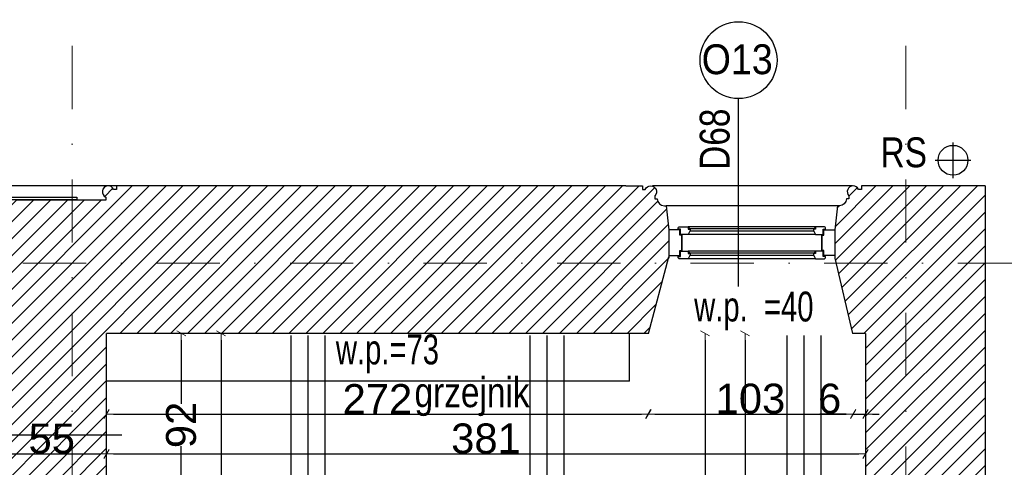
# Model space of a CAD drawing. Header units: millimetres. Extents: x 77315 to 1057463, y -108895 to -47643.
# Tile 59 of 62: x 113698 to 118641, y -94445 to -92198. Entities that reach past the tile are written whole.
import ezdxf

# ---------------------------------------------------------------- set-up
doc = ezdxf.new("R2010")
doc.units = ezdxf.units.MM
doc.header["$MEASUREMENT"] = 0
doc.linetypes.add('Dot & Dashed', pattern=[670.277762, 317.5, -176.388889, 0, -176.388874])
for name, color, linetype in [('A-OKNA-OPIS', 7, 'Continuous'), ('belki nad', 7, 'Continuous'), ('CO TO JEST', 7, 'Continuous'), ('detalokna', 7, 'Continuous'), ('DIM MALY', 7, 'Continuous'), ('Drawing & Figure', 7, 'Continuous'), ('Nowe_Annotation - Text', 7, 'Continuous'), ('OKNO_DETAL', 7, 'Continuous'), ('opisy inne', 7, 'Continuous'), ('OSIE', 7, 'Continuous'), ('PARAPET', 7, 'Continuous'), ('RURY SPUSTOWE', 7, 'Continuous'), ('Structural - Bearing', 7, 'Continuous'), ('Structural - Grid', 7, 'Continuous')]:
    doc.layers.add(name, color=color, linetype=linetype)
doc.styles.add('STYL_AUTOMATYCZNY_2', font='arial.ttf')
doc.styles.add('STYL_AUTOMATYCZNY_3', font='arial.ttf', dxfattribs={"width": 0.8})
doc.styles.add('STYL_AUTOMATYCZNY_4', font='arial.ttf', dxfattribs={"width": 0.7})
doc.styles.add('STYL_AUTOMATYCZNY_5', font='arial.ttf', dxfattribs={"width": 0.9})
doc.styles.add('STYL_AUTOMATYCZNY_6', font='arial.ttf', dxfattribs={"width": 0.8})
doc.dimstyles.new('STYL_AUTOMATYCZNY__1', dxfattribs={"dimtxt": 150, "dimasz": 34.231941, "dimexe": 0.18, "dimexo": 0.0625, "dimgap": 0, "dimtad": 1, "dimdec": 0, "dimlfac": 0.1, "dimzin": 0, "dimdsep": 46, "dimtxsty": 'STYL_AUTOMATYCZNY_2', "dimblk": 'ARROWHEAD_2', "dimblk1": 'ARROWHEAD_2', "dimblk2": 'ARROWHEAD_2', "dimcen": 0.09, "dimse1": 1, "dimse2": 1, "dimclrd": 7, "dimclre": 7, "dimclrt": 7, "dimadec": 0, "dimazin": 0, "dimtfac": 1, "dimtdec": 4, "dimtmove": 0, "dimatfit": 3, "dimfxl": 0, "dimtolj": 1, "dimtzin": 0, "dimarcsym": 0})
doc.dimstyles.new('STYL_AUTOMATYCZNY__2', dxfattribs={"dimtxt": 150, "dimasz": 34.231941, "dimexe": 0.18, "dimexo": 0.0625, "dimgap": 0, "dimtad": 1, "dimtih": 1, "dimtoh": 1, "dimdec": 0, "dimlfac": 0.1, "dimzin": 0, "dimdsep": 46, "dimtxsty": 'STYL_AUTOMATYCZNY_2', "dimblk": 'ARROWHEAD_2', "dimblk1": 'ARROWHEAD_2', "dimblk2": 'ARROWHEAD_2', "dimcen": 0.09, "dimse1": 1, "dimse2": 1, "dimclrd": 7, "dimclre": 7, "dimclrt": 7, "dimadec": 0, "dimazin": 0, "dimtfac": 1, "dimtdec": 4, "dimtmove": 0, "dimatfit": 3, "dimfxl": 0, "dimtolj": 1, "dimtzin": 0, "dimarcsym": 0})
pattern_1 = [(45, (0, 0), (-42.426407, 42.426407), [])]

# ---------------------------------------------------------------- blocks, each defined once
blk = doc.blocks.new('ARROWHEAD_2')
at = {"color": 0, "linetype": 'Continuous', "lineweight": 0}
for p, q in [((0, 0), (-1, 0)), ((-0.38, -0.66), (0.38, 0.66))]:
    blk.add_line(p, q, dxfattribs=at)
blk = doc.blocks.new('*D245')
at = {"layer": 'Defpoints', "color": 0}
for p in [(114134.1, -93788), (116854.5, -93788), (116854.5, -94177.9)]:
    blk.add_point(p, dxfattribs=at)
at = {"layer": 'DIM MALY', "color": 7, "lineweight": -2}
blk.add_line((114168.4, -94177.9), (116820.2, -94177.9), dxfattribs=at)
at = {"layer": 'DIM MALY', "color": 7, "lineweight": -2, "xscale": 34.23194115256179, "yscale": 34.23194115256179, "zscale": 34.23194115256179, "rotation": 180}
blk.add_blockref('ARROWHEAD_2', (114134.1, -94177.9), dxfattribs=at)
at = {"layer": 'DIM MALY', "color": 7, "lineweight": -2, "xscale": 34.23194115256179, "yscale": 34.23194115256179, "zscale": 34.23194115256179}
blk.add_blockref('ARROWHEAD_2', (116854.5, -94177.9), dxfattribs=at)
at = {"layer": 'DIM MALY', "color": 7, "insert": (115493.9, -94102.5), "char_height": 150, "attachment_point": 5, "style": 'STYL_AUTOMATYCZNY_2'}
blk.add_mtext('\\A1;272', dxfattribs=at)
blk = doc.blocks.new('*D246')
at = {"layer": 'Defpoints', "color": 0}
for p in [(116851.8, -93788), (117881.8, -93788), (117881.8, -94177.9)]:
    blk.add_point(p, dxfattribs=at)
at = {"layer": 'DIM MALY', "color": 7, "lineweight": -2}
blk.add_line((116886, -94177.9), (117847.6, -94177.9), dxfattribs=at)
at = {"layer": 'DIM MALY', "color": 7, "lineweight": -2, "xscale": 34.23194115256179, "yscale": 34.23194115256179, "zscale": 34.23194115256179, "rotation": 180}
blk.add_blockref('ARROWHEAD_2', (116851.8, -94177.9), dxfattribs=at)
at = {"layer": 'DIM MALY', "color": 7, "lineweight": -2, "xscale": 34.23194115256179, "yscale": 34.23194115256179, "zscale": 34.23194115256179}
blk.add_blockref('ARROWHEAD_2', (117881.8, -94177.9), dxfattribs=at)
at = {"layer": 'DIM MALY', "color": 7, "insert": (117366.4, -94101.2), "char_height": 150, "attachment_point": 5, "style": 'STYL_AUTOMATYCZNY_2'}
blk.add_mtext('\\A1;103', dxfattribs=at)
blk = doc.blocks.new('*D247')
at = {"layer": 'Defpoints', "color": 0}
for p in [(117881.8, -93877.3), (117944.1, -93885.3), (117944.1, -94177.9)]:
    blk.add_point(p, dxfattribs=at)
at = {"layer": 'DIM MALY', "color": 7, "lineweight": -2}
for p, q in [((117813.3, -94177.9), (117714.3, -94177.9)), ((117847.6, -94177.9), (117813.3, -94177.9)), ((117881.8, -94177.9), (117944.1, -94177.9)), ((117978.4, -94177.9), (118012.6, -94177.9))]:
    blk.add_line(p, q, dxfattribs=at)
at = {"layer": 'DIM MALY', "color": 7, "lineweight": -2, "xscale": 34.23194115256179, "yscale": 34.23194115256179, "zscale": 34.23194115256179}
blk.add_blockref('ARROWHEAD_2', (117881.8, -94177.9), dxfattribs=at)
at = {"layer": 'DIM MALY', "color": 7, "lineweight": -2, "xscale": 34.23194115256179, "yscale": 34.23194115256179, "zscale": 34.23194115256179, "rotation": 180}
blk.add_blockref('ARROWHEAD_2', (117944.1, -94177.9), dxfattribs=at)
at = {"layer": 'DIM MALY', "color": 7, "insert": (117763.8, -94101.3), "char_height": 150, "attachment_point": 5, "style": 'STYL_AUTOMATYCZNY_2'}
blk.add_mtext('\\A1;6', dxfattribs=at)
blk = doc.blocks.new('*D251')
at = {"layer": 'Defpoints', "color": 0}
for p in [(113584.1, -93782.9), (114134.1, -93772.9), (114134.1, -94377.9)]:
    blk.add_point(p, dxfattribs=at)
at = {"layer": 'DIM MALY', "color": 7, "lineweight": -2}
blk.add_line((113618.4, -94377.9), (114099.9, -94377.9), dxfattribs=at)
at = {"layer": 'DIM MALY', "color": 7, "lineweight": -2, "xscale": 34.23194115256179, "yscale": 34.23194115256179, "zscale": 34.23194115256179, "rotation": 180}
blk.add_blockref('ARROWHEAD_2', (113584.1, -94377.9), dxfattribs=at)
at = {"layer": 'DIM MALY', "color": 7, "lineweight": -2, "xscale": 34.23194115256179, "yscale": 34.23194115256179, "zscale": 34.23194115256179}
blk.add_blockref('ARROWHEAD_2', (114134.1, -94377.9), dxfattribs=at)
at = {"layer": 'DIM MALY', "color": 7, "insert": (113858.9, -94301.6), "char_height": 150, "attachment_point": 5, "style": 'STYL_AUTOMATYCZNY_2'}
blk.add_mtext('\\A1;55', dxfattribs=at)
blk = doc.blocks.new('*D252')
at = {"layer": 'Defpoints', "color": 0}
for p in [(113584.1, -93782.9), (114134.1, -93772.9), (114134.1, -94377.9)]:
    blk.add_point(p, dxfattribs=at)
at = {"layer": 'DIM MALY', "color": 7, "lineweight": -2}
blk.add_line((113618.4, -94377.9), (114099.9, -94377.9), dxfattribs=at)
at = {"layer": 'DIM MALY', "color": 7, "lineweight": -2, "xscale": 34.23194115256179, "yscale": 34.23194115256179, "zscale": 34.23194115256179, "rotation": 180}
blk.add_blockref('ARROWHEAD_2', (113584.1, -94377.9), dxfattribs=at)
at = {"layer": 'DIM MALY', "color": 7, "lineweight": -2, "xscale": 34.23194115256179, "yscale": 34.23194115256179, "zscale": 34.23194115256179}
blk.add_blockref('ARROWHEAD_2', (114134.1, -94377.9), dxfattribs=at)
at = {"layer": 'DIM MALY', "color": 7, "insert": (113858.9, -94301.6), "char_height": 150, "attachment_point": 5, "style": 'STYL_AUTOMATYCZNY_2'}
blk.add_mtext('\\A1;55', dxfattribs=at)
blk = doc.blocks.new('*D253')
at = {"layer": 'Defpoints', "color": 0}
for p in [(117944.1, -93671), (114134.1, -93772.9), (117944.1, -94377.9)]:
    blk.add_point(p, dxfattribs=at)
at = {"layer": 'DIM MALY', "color": 7, "lineweight": -2}
blk.add_line((114168.4, -94377.9), (117909.9, -94377.9), dxfattribs=at)
at = {"layer": 'DIM MALY', "color": 7, "lineweight": -2, "xscale": 34.23194115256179, "yscale": 34.23194115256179, "zscale": 34.23194115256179, "rotation": 180}
blk.add_blockref('ARROWHEAD_2', (114134.1, -94377.9), dxfattribs=at)
at = {"layer": 'DIM MALY', "color": 7, "lineweight": -2, "xscale": 34.23194115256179, "yscale": 34.23194115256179, "zscale": 34.23194115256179}
blk.add_blockref('ARROWHEAD_2', (117944.1, -94377.9), dxfattribs=at)
at = {"layer": 'DIM MALY', "color": 7, "insert": (116038.8, -94301.2), "char_height": 150, "attachment_point": 5, "style": 'STYL_AUTOMATYCZNY_2'}
blk.add_mtext('\\A1;381', dxfattribs=at)
blk = doc.blocks.new('*D274')
at = {"layer": 'Defpoints', "color": 0}
for p in [(117580.4, -93772.9), (117339.1, -97992.8), (117572.9, -97992.8)]:
    blk.add_point(p, dxfattribs=at)
at = {"layer": 'DIM MALY', "color": 7, "lineweight": -2}
for p, q in [((117339.1, -93807.1), (117339.1, -95715.3)), ((117339.1, -97958.6), (117339.1, -96051.2))]:
    blk.add_line(p, q, dxfattribs=at)
at = {"layer": 'DIM MALY', "color": 7, "lineweight": -2, "xscale": 34.23194115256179, "yscale": 34.23194115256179, "zscale": 34.23194115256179}
for p, rotation in [((117339.1, -93772.9), 90), ((117339.1, -97992.8), 270)]:
    blk.add_blockref('ARROWHEAD_2', p, dxfattribs=dict(at, rotation=rotation))
at = {"layer": 'DIM MALY', "color": 7, "insert": (117339.1, -95883.2), "char_height": 150, "attachment_point": 5, "rotation": 90, "style": 'STYL_AUTOMATYCZNY_2'}
blk.add_mtext('\\A1;422', dxfattribs=at)
blk = doc.blocks.new('*D275')
at = {"layer": 'Defpoints', "color": 0}
for p in [(117139.1, -93772.9), (117762.4, -93772.9), (117020.4, -98302.8)]:
    blk.add_point(p, dxfattribs=at)
at = {"layer": 'DIM MALY', "color": 7, "lineweight": -2}
for p, q in [((117139.1, -93807.1), (117139.1, -95869.5)), ((117139.1, -98268.6), (117139.1, -96206.9))]:
    blk.add_line(p, q, dxfattribs=at)
at = {"layer": 'DIM MALY', "color": 7, "lineweight": -2, "xscale": 34.23194115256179, "yscale": 34.23194115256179, "zscale": 34.23194115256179}
for p, rotation in [((117139.1, -93772.9), 90), ((117139.1, -98302.8), 270)]:
    blk.add_blockref('ARROWHEAD_2', p, dxfattribs=dict(at, rotation=rotation))
at = {"layer": 'DIM MALY', "color": 7, "insert": (117139.1, -96038.2), "char_height": 150, "attachment_point": 5, "rotation": 90, "style": 'STYL_AUTOMATYCZNY_2'}
blk.add_mtext('\\A1;453', dxfattribs=at)
blk = doc.blocks.new('*D304')
at = {"layer": 'Defpoints', "color": 0}
for p in [(117339.1, -93772.9), (117580.4, -93772.9), (117572.9, -97992.8)]:
    blk.add_point(p, dxfattribs=at)
at = {"layer": 'DIM MALY', "color": 7, "lineweight": -2}
for p, q in [((117339.1, -93807.1), (117339.1, -95715.3)), ((117339.1, -97958.6), (117339.1, -96051.2))]:
    blk.add_line(p, q, dxfattribs=at)
at = {"layer": 'DIM MALY', "color": 7, "lineweight": -2, "xscale": 34.23194115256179, "yscale": 34.23194115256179, "zscale": 34.23194115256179}
for p, rotation in [((117339.1, -93772.9), 90), ((117339.1, -97992.8), 270)]:
    blk.add_blockref('ARROWHEAD_2', p, dxfattribs=dict(at, rotation=rotation))
at = {"layer": 'DIM MALY', "color": 7, "insert": (117339.1, -95883.2), "char_height": 150, "attachment_point": 5, "rotation": 90, "style": 'STYL_AUTOMATYCZNY_2'}
blk.add_mtext('\\A1;422', dxfattribs=at)
blk = doc.blocks.new('*D375')
at = {"layer": 'Defpoints', "color": 0}
for p in [(118544.1, -91645.4), (118544.1, -93063.4), (87564.1, -93467.4)]:
    blk.add_point(p, dxfattribs=at)
at = {"layer": 'DIM MALY', "color": 7, "lineweight": -2}
blk.add_line((87598.4, -91645.4), (118509.9, -91645.4), dxfattribs=at)
at = {"layer": 'DIM MALY', "color": 7, "lineweight": -2, "xscale": 34.23194115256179, "yscale": 34.23194115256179, "zscale": 34.23194115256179, "rotation": 180}
blk.add_blockref('ARROWHEAD_2', (87564.1, -91645.4), dxfattribs=at)
at = {"layer": 'DIM MALY', "color": 7, "lineweight": -2, "xscale": 34.23194115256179, "yscale": 34.23194115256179, "zscale": 34.23194115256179}
blk.add_blockref('ARROWHEAD_2', (118544.1, -91645.4), dxfattribs=at)
at = {"layer": 'DIM MALY', "color": 7, "insert": (103054.1, -91568.7), "char_height": 150, "attachment_point": 5, "style": 'STYL_AUTOMATYCZNY_2'}
blk.add_mtext('\\A1;3098', dxfattribs=at)
blk = doc.blocks.new('*D402')
at = {"layer": 'Defpoints', "color": 0}
for p in [(114405.1, -93772.9), (114508.8, -93772.9), (114134.1, -94691.9)]:
    blk.add_point(p, dxfattribs=at)
at = {"layer": 'DIM MALY', "color": 7, "lineweight": -2}
for p, q in [((114508.8, -93807.1), (114508.8, -94126)), ((114508.8, -94657.7), (114508.8, -94339.3))]:
    blk.add_line(p, q, dxfattribs=at)
at = {"layer": 'DIM MALY', "color": 7, "lineweight": -2, "xscale": 34.23194115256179, "yscale": 34.23194115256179, "zscale": 34.23194115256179}
for p, rotation in [((114508.8, -93772.9), 90), ((114508.8, -94691.9), 270)]:
    blk.add_blockref('ARROWHEAD_2', p, dxfattribs=dict(at, rotation=rotation))
at = {"layer": 'DIM MALY', "color": 7, "insert": (114508.8, -94232.6), "char_height": 150, "attachment_point": 5, "rotation": 90, "style": 'STYL_AUTOMATYCZNY_2'}
blk.add_mtext('\\A1;92', dxfattribs=at)
blk = doc.blocks.new('*D403')
at = {"layer": 'Defpoints', "color": 0}
for p in [(114708.7, -93772.9), (114813.7, -93772.9), (114813.7, -97992.8)]:
    blk.add_point(p, dxfattribs=at)
at = {"layer": 'DIM MALY', "color": 7, "lineweight": -2}
for p, q in [((114708.7, -93807.1), (114708.7, -95715.3)), ((114708.7, -97958.6), (114708.7, -96051.2))]:
    blk.add_line(p, q, dxfattribs=at)
at = {"layer": 'DIM MALY', "color": 7, "lineweight": -2, "xscale": 34.23194115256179, "yscale": 34.23194115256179, "zscale": 34.23194115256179}
for p, rotation in [((114708.7, -93772.9), 90), ((114708.7, -97992.8), 270)]:
    blk.add_blockref('ARROWHEAD_2', p, dxfattribs=dict(at, rotation=rotation))
at = {"layer": 'DIM MALY', "color": 7, "insert": (114708.7, -95883.2), "char_height": 150, "attachment_point": 5, "rotation": 90, "style": 'STYL_AUTOMATYCZNY_2'}
blk.add_mtext('\\A1;422', dxfattribs=at)

msp = doc.modelspace()

# ---------------------------------------------------------------- hatches: boundary and pattern name
at = {"layer": 'Drawing & Figure'}
h = msp.add_hatch(dxfattribs=at)
h.set_pattern_fill('Common_Brick_0002', color=256, style=0, pattern_type=2)
h.set_pattern_definition(pattern_1)
h.paths.add_polyline_path([(111046, -93395.1), (111146.6, -93782.9), (113419.1, -93782.9), (113509.1, -93782.9), (113584.1, -93782.9), (113584.8, -94282.9), (113585.3, -94742), (114003.7, -94772.7), (114004.1, -94767.7), (114004.1, -94772.7), (114134.1, -94771.9), (114134.1, -94722), (114134.1, -94282.9), (114134.1, -93772.9), (116851.8, -93772.9), (116854.5, -93772.9), (116957.1, -93389), (116957.1, -93382.6), (116957.1, -93252.6), (116943.7, -93132.6), (116934.2, -93132.6, -0.383982), (116898.7, -93097.2), (116886.4, -93097.2), (116886.4, -93082.2, 1.205804), (116838.5, -93050), (116823.7, -93050), (116823.7, -93032.6), (116741.1, -93032.6), (114266.5, -93032.6), (114183.8, -93032.6), (114183.8, -93050), (114169.1, -93050, 0.263086), (114146.1, -93032.6), (114138.2, -93032.6, 0.761796), (114130.6, -93088.6), (114130.6, -93103.5), (113683.8, -93103.5), (113237.1, -93103.5), (113237.1, -93088.6, 0.761796), (113229.5, -93032.6), (113221.6, -93032.6, 0.263086), (113198.6, -93050), (113183.8, -93050), (113183.8, -93032.6), (111262, -93032.6), (111179.3, -93032.6), (111179.3, -93050), (111164.5, -93050, 1.205804), (111116.7, -93082.2), (111116.7, -93097.2), (111104.3, -93097.2, -0.383982), (111068.9, -93132.6), (111059.3, -93132.6), (111046, -93252.6)])
h = msp.add_hatch(dxfattribs=at)
h.set_pattern_fill('Common_Brick_0002', color=256, style=0, pattern_type=2)
h.set_pattern_definition(pattern_1)
h.paths.add_polyline_path([(116429.1, -97992.8), (116344.8, -97992.8), (116331.3, -98392.8), (116331.3, -98492.8), (117944.1, -98492.8), (117944.1, -98802.4), (118181.6, -98914.2), (118194.1, -98914.2), (118324.1, -98914.2), (118444.1, -98900.9), (118444.1, -98891.3, -0.383982), (118479.5, -98855.8), (118479.5, -98843.5), (118494.5, -98843.5, 1.205804), (118526.7, -98795.7), (118526.7, -98780.9), (118544.1, -98780.9), (118544.1, -98754.8), (118544.1, -93032.6), (117944.1, -93032.6), (117923.5, -93032.6), (117923.5, -93050), (117908.7, -93050, 1.205804), (117860.9, -93082.2), (117860.9, -93097.2), (117848.5, -93097.2, -0.383982), (117813, -93132.6), (117803.5, -93132.6), (117790.2, -93252.6), (117790.2, -93395.1), (117879.4, -93772.9), (117944.1, -93772.9), (117944.1, -98302.8), (116664.1, -98302.8), (116664.1, -97992.8)])

# ---------------------------------------------------------------- linework, layer by layer
at = {"layer": 'A-OKNA-OPIS'}
msp.add_line((117306.8, -93537.7), (117306.8, -92594.1), dxfattribs=at)
msp.add_circle((117306.8, -92401.1), 193, dxfattribs=at)
at = {"layer": 'belki nad'}
for p, q in [((115059.1, -93782.9), (115059.1, -98012.9)), ((115229.1, -93782.9), (115229.1, -98012.9)), ((116259.1, -93782.9), (116259.1, -98012.9)), ((116429.1, -93782.9), (116429.1, -98012.9)), ((117549.1, -93782.9), (117549.1, -98012.9)), ((117719.1, -93782.9), (117719.1, -98012.9))]:
    msp.add_line(p, q, dxfattribs=at)
at = {"layer": 'CO TO JEST'}
for q in [(116759.6, -93772.9), (114134.1, -94012.9)]:
    msp.add_line((116759.6, -94012.9), q, dxfattribs=at)
at = {"layer": 'detalokna'}
for p, q in [((117878, -93032.1), (116873.9, -93032.1)), ((117803.5, -93132.6), (116943.7, -93132.6))]:
    msp.add_line(p, q, dxfattribs=at)
for points in [[(117021.6, -93279.6), (117021.6, -93356.6), (117021.6, -93279.6), (117011.6, -93279.6), (117011.6, -93252.6), (116957.1, -93252.6), (116957.1, -93382.6), (117011.6, -93382.6), (117011.6, -93356.6), (117021.6, -93356.6)], [(117725.6, -93279.6), (117725.6, -93356.6), (117725.6, -93279.6), (117735.6, -93279.6), (117735.6, -93252.6), (117790.2, -93252.6), (117790.2, -93382.6), (117735.6, -93382.6), (117735.6, -93356.6), (117725.6, -93356.6)]]:
    msp.add_lwpolyline(points, dxfattribs=at)
at = {"layer": 'DIM MALY'}
msp.add_line((113509.1, -94282.9), (114210.1, -94282.9), dxfattribs=at)
at = {"layer": 'OKNO_DETAL'}
for p, q in [((114183.8, -93032.6), (113183.8, -93032.6)), ((117054.6, -93237.8), (117063.4, -93247.8)), ((117692.6, -93237.9), (117054.6, -93237.9)), ((117692.6, -93247.8), (117054.6, -93247.8)), ((117683.6, -93259.8), (117063.6, -93259.8)), ((117692.6, -93237.8), (117683.9, -93247.8)), ((117693.4, -93275.8), (117053.8, -93275.8)), ((117054.6, -93360.3), (117063.4, -93370.3)), ((117692.6, -93360.4), (117054.6, -93360.4)), ((117692.6, -93360.3), (117683.9, -93370.3)), ((117693.4, -93398.3), (117053.8, -93398.3)), ((117692.6, -93370.3), (117054.6, -93370.3)), ((117683.6, -93382.3), (117063.6, -93382.3))]:
    msp.add_line(p, q, dxfattribs=at)
for points in [[(117029.7, -93275.8), (117015.6, -93275.8), (117015.6, -93249.8), (117003.6, -93249.8), (117003.6, -93245.8, -0.414214), (117011.6, -93237.8), (117029.8, -93237.8), (117054.6, -93237.8), (117054.6, -93249.8), (117063.6, -93249.8), (117063.6, -93259.8), (117062.6, -93259.8), (117053.8, -93275.8)], [(117717.5, -93275.8), (117731.6, -93275.8), (117731.6, -93249.8), (117743.6, -93249.8), (117743.6, -93245.8, 0.414214), (117735.6, -93237.8), (117717.4, -93237.8), (117692.6, -93237.8), (117692.6, -93249.8), (117683.6, -93249.8), (117683.6, -93259.8), (117684.6, -93259.8), (117693.4, -93275.8)], [(117011.6, -93398.3, -0.414214), (117003.6, -93390.3), (117003.6, -93386.3), (117015.6, -93386.3), (117015.6, -93360.3), (117054.6, -93360.3), (117054.6, -93372.3), (117063.6, -93372.3), (117063.6, -93382.3), (117062.6, -93382.3), (117053.8, -93398.3)], [(117735.6, -93398.3, 0.414214), (117743.6, -93390.3), (117743.6, -93386.3), (117731.6, -93386.3), (117731.6, -93360.3), (117692.6, -93360.3), (117692.6, -93372.3), (117683.6, -93372.3), (117683.6, -93382.3), (117684.6, -93382.3), (117693.4, -93398.3)]]:
    msp.add_lwpolyline(points, format="xyb", close=True, dxfattribs=at)
at = {"layer": 'OSIE'}
for p, q in [((118383.3, -92993.7), (118383.3, -92813.7)), ((118293.3, -92903.7), (118473.3, -92903.7)), ((115144.1, -93782.9), (115144.1, -98012.9)), ((116344.1, -93782.9), (116344.1, -98012.9)), ((117634.1, -93782.9), (117634.1, -98012.9))]:
    msp.add_line(p, q, dxfattribs=at)
at = {"layer": 'RURY SPUSTOWE'}
msp.add_circle((118383.3, -92903.7), 75, dxfattribs=at)
at = {"layer": 'Structural - Bearing'}
for p, q in [((116741.1, -93032.6), (114266.5, -93032.6)), ((118544.1, -93032.6), (117944.1, -93032.6)), ((118544.1, -93032.6), (118544.1, -98754.8)), ((116854.5, -93772.9), (116957.1, -93389)), ((117790.2, -93395.1), (117879.4, -93772.9)), ((114134.1, -94771.9), (114134.1, -93772.9)), ((116854.5, -93772.9), (114134.1, -93772.9)), ((117944.1, -93772.9), (117879.4, -93772.9)), ((117944.1, -93772.9), (117944.1, -98302.8))]:
    msp.add_line(p, q, dxfattribs=at)
for points in [[(114266.5, -93032.6), (114183.8, -93032.6), (114183.8, -93050), (114169.1, -93050, 1.478383), (114130.6, -93088.6), (114130.6, -93103.5), (113683.8, -93103.5)], [(116741.1, -93032.6), (116823.7, -93032.6), (116823.7, -93050), (116838.5, -93050, -1.205804), (116886.4, -93082.2), (116886.4, -93097.2), (116898.7, -93097.2, 0.383982), (116934.2, -93132.6), (116943.7, -93132.6), (116957.1, -93252.6), (116957.1, -93395.1)], [(118006.1, -93032.6), (117923.5, -93032.6), (117923.5, -93050), (117908.7, -93050, 1.205804), (117860.9, -93082.2), (117860.9, -93097.2), (117848.5, -93097.2, -0.383982), (117813, -93132.6), (117803.5, -93132.6), (117790.2, -93252.6), (117790.2, -93395.1)]]:
    msp.add_lwpolyline(points, format="xyb", dxfattribs=at)
msp.add_lwpolyline([(113985.2, -93102.4), (113380.4, -93102.4), (113380.4, -93089.2), (113985.2, -93089.2)], close=True, dxfattribs=at)
at = {"layer": 'Structural - Grid', "linetype": 'Dot & Dashed', "lineweight": 15}
for p, q in [((113962.3, -107395.1), (113962.3, -90539.7)), ((118146.9, -107395.1), (118146.9, -90541.9)), ((118724.5, -93420.2), (80780, -93420.2))]:
    msp.add_line(p, q, dxfattribs=at)

# ---------------------------------------------------------------- texts
at = {"layer": 'A-OKNA-OPIS', "insert": (117300, -92397.5), "char_height": 150, "attachment_point": 5, "style": 'STYL_AUTOMATYCZNY_5'}
msp.add_mtext('\\A1;{\\pqc;\\fArial|b0|i0|c238|p0;\\W0.900000;O13}', dxfattribs=at)
at = {"layer": 'A-OKNA-OPIS', "insert": (117187.7, -92798.1), "char_height": 150, "attachment_point": 5, "rotation": 90, "style": 'STYL_AUTOMATYCZNY_3'}
msp.add_mtext('\\A1;{\\pqc;\\fArial|b0|i0|c238|p0;\\W0.800000;D68}', dxfattribs=at)
at = {"layer": 'Nowe_Annotation - Text', "insert": (115680.1, -94188.5), "char_height": 150, "attachment_point": 7, "style": 'STYL_AUTOMATYCZNY_6'}
msp.add_mtext('\\A1;{\\pql;\\fArial|b0|i0|c238|p0;\\W0.800000;grzejnik }', dxfattribs=at)
at = {"layer": 'opisy inne', "insert": (118136.2, -92864.9), "char_height": 150, "attachment_point": 5, "style": 'STYL_AUTOMATYCZNY_3'}
msp.add_mtext('\\A1;{\\pqc;\\fArial|b0|i0|c238|p0;\\W0.800000;RS}', dxfattribs=at)
at = {"layer": 'PARAPET', "char_height": 150, "style": 'STYL_AUTOMATYCZNY_4'}
for s, insert, attachment_point in [('\\A1;{\\pqc;\\fArial|b0|i0|c238|p0;\\W0.700000;w.p.  =40}', (117383.4, -93660.6), 5), ('\\A1;{\\pql;\\fArial|b0|i0|c238|p0;\\W0.700000;w.p.=73}', (115285.2, -93973.6), 7)]:
    msp.add_mtext(s, dxfattribs=dict(at, insert=insert, attachment_point=attachment_point))

# ---------------------------------------------------------------- dimensions: what is measured, and where the dimension line sits
at = {"layer": 'DIM MALY'}
for base, p1, p2, picture, middle in [((118544.1, -91645.4), (87564.1, -93467.4), (118544.1, -93063.4), '*D375', (103054.1, -91645.4)), ((117944.1, -94377.9), (114134.1, -93772.9), (117944.1, -93671), '*D253', (116038.8, -94377.9)), ((114134.1, -94377.9), (113584.1, -93782.9), (114134.1, -93772.9), '*D251', (113858.9, -94377.9)), ((114134.1, -94377.9), (113584.1, -93782.9), (114134.1, -93772.9), '*D252', (113858.9, -94377.9)), ((116854.5, -94177.9), (114134.1, -93788), (116854.5, -93788), '*D245', (115493.9, -94177.9)), ((117881.8, -94177.9), (116851.8, -93788), (117881.8, -93788), '*D246', (117366.4, -94177.9)), ((117944.1, -94177.9), (117881.8, -93877.3), (117944.1, -93885.3), '*D247', (117763.8, -94177.9))]:
    dim = msp.add_linear_dim(base=base, p1=p1, p2=p2, dimstyle='STYL_AUTOMATYCZNY__2', dxfattribs=at)
    dim.commit()
    dim.dimension.update_dxf_attribs({"geometry": picture, "text_midpoint": middle, "dimtype": 160})
for base, p1, p2, angle, picture, middle in [((114508.8, -93772.9), (114134.1, -94691.9), (114405.1, -93772.9), 90, '*D402', (114508.8, -94232.6)), ((114708.7, -93772.9), (114813.7, -97992.8), (114813.7, -93772.9), 90, '*D403', (114708.7, -95883.2)), ((117139.1, -93772.9), (117020.4, -98302.8), (117762.4, -93772.9), 90, '*D275', (117139.1, -96038.2)), ((117339.1, -97992.8), (117580.4, -93772.9), (117572.9, -97992.8), 270, '*D274', (117339.1, -95883.2)), ((117339.1, -93772.9), (117572.9, -97992.8), (117580.4, -93772.9), 90, '*D304', (117339.1, -95883.2))]:
    dim = msp.add_linear_dim(base=base, p1=p1, p2=p2, angle=angle, dimstyle='STYL_AUTOMATYCZNY__1', dxfattribs=at)
    dim.commit()
    dim.dimension.update_dxf_attribs({"geometry": picture, "text_midpoint": middle, "dimtype": 160, "text_rotation": 90})

doc.saveas('drawing.dxf')
